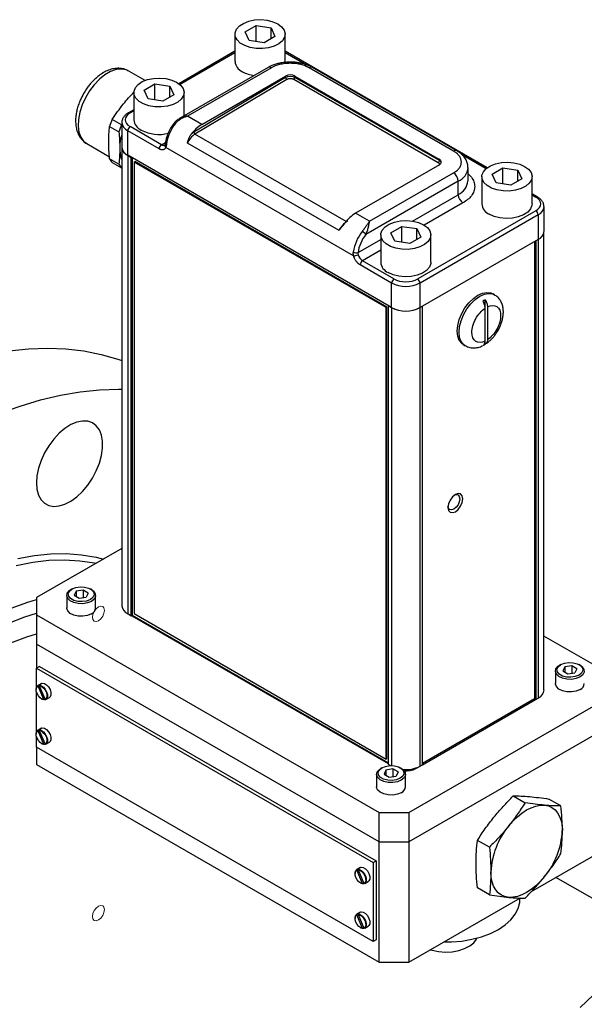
# Model space of a CAD drawing. Header units: inches. Extents: x 2.41 to 11.47, y 2.24 to 8.73.
# Tile 8 of 9: x 10.08 to 10.74, y 5.36 to 6.51. Entities that reach past the tile are written whole.
import ezdxf

# ---------------------------------------------------------------- set-up
doc = ezdxf.new("R2010")
doc.units = ezdxf.units.IN
doc.header["$MEASUREMENT"] = 0
doc.linetypes.add('HIDDEN', pattern=[0.075, 0.05, -0.025])

msp = doc.modelspace()

# ---------------------------------------------------------------- linework, layer by layer
at = {"color": 7, "linetype": 'Continuous', "lineweight": 25}
for p, q in [((10.3463, 6.5006), (10.359, 6.508)), ((10.351, 6.4906), (10.3463, 6.5006)), ((10.359, 6.508), (10.3765, 6.5053)), ((10.359, 6.4893), (10.359, 6.508)), ((10.3765, 6.5053), (10.3811, 6.4953)), ((10.3765, 6.4926), (10.3765, 6.5053)), ((10.3344, 6.498), (10.3344, 6.4661)), ((10.3684, 6.4879), (10.351, 6.4906)), ((10.3811, 6.4953), (10.3684, 6.4879)), ((10.393, 6.4661), (10.393, 6.498)), ((10.3344, 6.4779), (10.2689, 6.4401)), ((10.6288, 6.3418), (10.393, 6.4779)), ((10.2698, 6.4393), (10.3344, 6.4766)), ((10.393, 6.4766), (10.4179, 6.4622)), ((10.2294, 6.4439), (10.2103, 6.4549)), ((10.373, 6.459), (10.2696, 6.3993)), ((10.3769, 6.4586), (10.279, 6.4021)), ((10.5896, 6.3613), (10.4211, 6.4586)), ((10.5935, 6.3617), (10.425, 6.459)), ((10.3935, 6.4474), (10.2864, 6.3834)), ((10.3948, 6.4451), (10.2877, 6.3811)), ((10.2956, 6.3925), (10.3935, 6.449)), ((10.3935, 6.4474), (10.3935, 6.449)), ((10.4032, 6.4452), (10.5718, 6.3479)), ((10.4045, 6.449), (10.5731, 6.3517)), ((10.4045, 6.4475), (10.4045, 6.449)), ((10.5731, 6.3502), (10.4045, 6.4475)), ((10.2282, 6.4325), (10.241, 6.4398)), ((10.2329, 6.4224), (10.2282, 6.4325)), ((10.241, 6.4398), (10.2584, 6.4371)), ((10.241, 6.4212), (10.241, 6.4398)), ((10.2584, 6.4371), (10.2631, 6.4271)), ((10.2584, 6.4244), (10.2584, 6.4371)), ((10.2163, 6.4298), (10.2163, 6.3979)), ((10.2503, 6.4197), (10.2329, 6.4224)), ((10.2631, 6.4271), (10.2503, 6.4197)), ((10.2749, 6.4024), (10.2749, 6.4298)), ((10.2163, 6.4097), (10.21, 6.4061)), ((10.2119, 6.4059), (10.2163, 6.4084)), ((10.202, 6.392), (10.191, 6.3983)), ((10.2956, 6.3925), (10.279, 6.4021)), ((10.1879, 6.3902), (10.1988, 6.3839)), ((10.2023, 6.3947), (10.2023, 6.3659)), ((10.2092, 6.3564), (10.2092, 6.3851)), ((10.2458, 6.364), (10.2092, 6.3851)), ((10.2486, 6.3687), (10.2119, 6.3899)), ((10.4642, 6.2792), (10.2877, 6.3811)), ((10.1614, 6.3701), (10.1878, 6.3548)), ((10.2023, 6.3653), (10.2023, 5.8301)), ((10.2486, 6.3687), (10.2533, 6.3715)), ((10.4729, 6.2391), (10.2536, 6.3657)), ((10.4559, 6.2686), (10.2789, 6.3707)), ((10.1988, 6.3461), (10.1879, 6.3524)), ((10.5174, 6.1784), (10.2092, 6.3564)), ((10.2092, 6.3563), (10.2133, 6.354)), ((10.2092, 6.3563), (10.2092, 5.8205)), ((10.2133, 5.8181), (10.2133, 6.354)), ((10.2146, 5.8189), (10.2146, 6.3532)), ((10.5731, 6.3502), (10.5731, 6.3517)), ((10.5988, 6.3578), (10.6278, 6.341)), ((10.191, 6.3479), (10.202, 6.3416)), ((10.2165, 6.3485), (10.2174, 6.3491)), ((10.5109, 6.1786), (10.2165, 6.3485)), ((10.2165, 6.3485), (10.2165, 5.8209)), ((10.5118, 6.1791), (10.2174, 6.3491)), ((10.5731, 6.3454), (10.4752, 6.2889)), ((10.6066, 6.3264), (10.6066, 6.3422)), ((10.6346, 6.3342), (10.6474, 6.3416)), ((10.6474, 6.3416), (10.6648, 6.3389)), ((10.6474, 6.3229), (10.6474, 6.3416)), ((10.6648, 6.3389), (10.6695, 6.3288)), ((10.6648, 6.3261), (10.6648, 6.3389)), ((10.4917, 6.2793), (10.5896, 6.3358)), ((10.6227, 6.3315), (10.6227, 6.2996)), ((10.6393, 6.3241), (10.6346, 6.3342)), ((10.6695, 6.3288), (10.6567, 6.3214)), ((10.6813, 6.2996), (10.6813, 6.3315)), ((10.5952, 6.3262), (10.4873, 6.264)), ((10.5952, 6.3104), (10.5952, 6.3262)), ((10.6567, 6.3214), (10.6393, 6.3241)), ((10.5418, 6.2796), (10.5952, 6.3104)), ((10.6877, 6.3078), (10.6813, 6.3114)), ((10.6813, 6.3101), (10.6857, 6.3076)), ((10.6007, 6.3008), (10.5555, 6.2748)), ((10.6954, 6.2677), (10.6954, 6.2964)), ((10.4917, 6.2793), (10.4752, 6.2889)), ((10.6857, 6.2916), (10.5478, 6.212)), ((10.6885, 6.2869), (10.5505, 6.2072)), ((10.6885, 6.2869), (10.6885, 6.2581)), ((10.4606, 6.2745), (10.4615, 6.2755)), ((10.5165, 6.266), (10.5293, 6.2734)), ((10.5293, 6.2734), (10.5467, 6.2707)), ((10.5293, 6.2547), (10.5293, 6.2734)), ((10.5467, 6.2707), (10.5514, 6.2606)), ((10.5467, 6.2579), (10.5467, 6.2707)), ((10.4781, 6.2429), (10.5047, 6.2582)), ((10.5047, 6.2633), (10.5047, 6.2314)), ((10.5212, 6.256), (10.5165, 6.266)), ((10.5514, 6.2606), (10.5386, 6.2533)), ((10.5632, 6.2314), (10.5632, 6.2633)), ((10.6953, 5.7318), (10.6953, 6.267)), ((10.5386, 6.2533), (10.5212, 6.256)), ((10.6885, 6.2581), (10.5505, 6.1784)), ((10.6843, 6.2556), (10.6843, 5.7213)), ((10.6884, 6.2581), (10.6856, 6.2564)), ((10.6856, 6.2564), (10.6856, 5.7206)), ((10.6884, 6.2581), (10.6884, 5.7222)), ((10.5047, 6.2454), (10.4835, 6.2332)), ((10.5174, 6.2072), (10.4807, 6.2284)), ((10.5201, 6.212), (10.4835, 6.2332)), ((10.5174, 6.1784), (10.5174, 6.2072)), ((10.5505, 6.1784), (10.5505, 6.2072)), ((10.6376, 6.1934), (10.6354, 6.1947)), ((10.5109, 6.1786), (10.5118, 6.1791)), ((10.5109, 5.6509), (10.5109, 6.1786)), ((10.5118, 5.6514), (10.5118, 6.1791)), ((10.5132, 6.1808), (10.5173, 6.1785)), ((10.5132, 6.1808), (10.5132, 5.645)), ((10.5173, 6.1785), (10.5173, 5.6434)), ((10.5534, 6.1801), (10.5506, 6.1785)), ((10.5506, 5.6426), (10.5506, 6.1785)), ((10.5534, 5.6443), (10.5534, 6.1801)), ((10.6266, 6.1779), (10.6266, 6.1876)), ((10.6266, 6.1392), (10.6266, 6.1779)), ((10.6292, 6.1794), (10.6292, 6.1408)), ((10.601, 6.1352), (10.6032, 6.1339)), ((10.6266, 6.1357), (10.6266, 6.1392)), ((10.2023, 5.8972), (10.1026, 5.8396)), ((10.1441, 5.8497), (10.1429, 5.849)), ((10.1488, 5.847), (10.1466, 5.8423)), ((10.157, 5.8483), (10.1488, 5.847)), ((10.1488, 5.847), (10.1488, 5.841)), ((10.163, 5.8448), (10.157, 5.8483)), ((10.157, 5.8483), (10.157, 5.8395)), ((10.163, 5.8448), (10.1608, 5.8401)), ((10.1667, 5.849), (10.1655, 5.8497)), ((10.1026, 5.8396), (10.1026, 5.8195)), ((10.1379, 5.8421), (10.1379, 5.8275)), ((10.1466, 5.8423), (10.1526, 5.8388)), ((10.1526, 5.8388), (10.1608, 5.8401)), ((10.1717, 5.8275), (10.1717, 5.8421)), ((10.1026, 5.8195), (10.5028, 5.5885)), ((10.1026, 5.8195), (10.1026, 5.7853)), ((10.2133, 5.8181), (10.2092, 5.8205)), ((10.2146, 5.8189), (10.2133, 5.8181)), ((10.214, 5.8185), (10.5132, 5.6458)), ((10.5132, 5.6465), (10.2146, 5.8189)), ((10.2165, 5.8209), (10.5109, 5.6509)), ((10.7777, 5.7472), (10.6953, 5.7947)), ((10.5028, 5.5543), (10.1026, 5.7853)), ((10.1026, 5.7853), (10.1026, 5.7572)), ((10.1061, 5.7592), (10.1026, 5.7572)), ((10.1026, 5.7348), (10.1026, 5.7572)), ((10.1026, 5.7572), (10.4958, 5.5302)), ((10.1061, 5.7592), (10.4993, 5.5322)), ((10.7086, 5.7537), (10.7086, 5.7391)), ((10.7148, 5.7613), (10.7136, 5.7606)), ((10.7195, 5.7586), (10.7173, 5.7539)), ((10.7173, 5.7539), (10.7233, 5.7504)), ((10.7277, 5.7599), (10.7195, 5.7586)), ((10.7195, 5.7586), (10.7195, 5.7526)), ((10.7337, 5.7564), (10.7277, 5.7599)), ((10.7277, 5.7599), (10.7277, 5.7511)), ((10.7337, 5.7564), (10.7315, 5.7517)), ((10.7374, 5.7606), (10.7362, 5.7613)), ((10.7233, 5.7504), (10.7315, 5.7517)), ((10.1022, 5.7325), (10.1022, 5.7321)), ((10.1026, 5.6825), (10.1026, 5.7295)), ((10.1084, 5.7392), (10.1042, 5.7368)), ((10.1112, 5.7204), (10.1044, 5.7363)), ((10.1045, 5.737), (10.1066, 5.7382)), ((10.1058, 5.7366), (10.1126, 5.7206)), ((10.1081, 5.7384), (10.106, 5.7372)), ((10.1066, 5.7382), (10.1068, 5.7377)), ((10.1085, 5.7212), (10.1088, 5.721)), ((10.1126, 5.7207), (10.1117, 5.7201)), ((10.1135, 5.7206), (10.1177, 5.723)), ((10.5376, 5.5885), (10.7777, 5.7271)), ((10.6843, 5.7213), (10.5534, 5.6458)), ((10.5534, 5.6444), (10.6855, 5.7206)), ((10.6856, 5.7206), (10.6843, 5.7213)), ((10.6856, 5.7206), (10.6884, 5.7222)), ((10.1084, 5.687), (10.1042, 5.6845)), ((10.1112, 5.6681), (10.1044, 5.6841)), ((10.1045, 5.6847), (10.1066, 5.6859)), ((10.1058, 5.6844), (10.1126, 5.6684)), ((10.1081, 5.6862), (10.106, 5.685)), ((10.1066, 5.6859), (10.1068, 5.6855)), ((10.7777, 5.6929), (10.5376, 5.5543)), ((10.1022, 5.6803), (10.1022, 5.6799)), ((10.1026, 5.6648), (10.1026, 5.6772)), ((10.4958, 5.4378), (10.1026, 5.6648)), ((10.1026, 5.6648), (10.1026, 5.6447)), ((10.1085, 5.669), (10.1088, 5.6688)), ((10.1126, 5.6684), (10.1117, 5.6679)), ((10.1135, 5.6683), (10.1177, 5.6708)), ((10.5118, 5.6514), (10.5109, 5.6509)), ((10.1026, 5.6447), (10.5028, 5.4137)), ((10.506, 5.6408), (10.5048, 5.6401)), ((10.5107, 5.6381), (10.5085, 5.6334)), ((10.5189, 5.6394), (10.5107, 5.6381)), ((10.5107, 5.6381), (10.5107, 5.6321)), ((10.5132, 5.645), (10.516, 5.6434)), ((10.5249, 5.6359), (10.5189, 5.6394)), ((10.5189, 5.6394), (10.5189, 5.6306)), ((10.5286, 5.6401), (10.5274, 5.6408)), ((10.5456, 5.6399), (10.5488, 5.6417)), ((10.5456, 5.6399), (10.5456, 5.6404)), ((10.5506, 5.6426), (10.5534, 5.6443)), ((10.4998, 5.6332), (10.4998, 5.6186)), ((10.5085, 5.6334), (10.5145, 5.6299)), ((10.5145, 5.6299), (10.5227, 5.6312)), ((10.5249, 5.6359), (10.5227, 5.6312)), ((10.5336, 5.6186), (10.5336, 5.6332)), ((10.6594, 5.608), (10.6733, 5.5999)), ((10.7151, 5.5962), (10.7011, 5.6043)), ((10.5028, 5.5885), (10.5376, 5.5885)), ((10.5028, 5.5543), (10.5028, 5.5885)), ((10.5376, 5.5885), (10.5376, 5.5543)), ((10.5028, 5.4137), (10.5028, 5.5543)), ((10.5028, 5.5543), (10.5376, 5.5543)), ((10.5376, 5.5543), (10.5376, 5.4137)), ((10.6315, 5.548), (10.6176, 5.556)), ((10.6798, 5.4958), (10.7777, 5.5523)), ((10.4807, 5.5242), (10.4765, 5.5218)), ((10.4769, 5.522), (10.479, 5.5232)), ((10.4804, 5.5235), (10.4783, 5.5223)), ((10.479, 5.5232), (10.4792, 5.5227)), ((10.4958, 5.5302), (10.4993, 5.5322)), ((10.4958, 5.5302), (10.4958, 5.4378)), ((10.4993, 5.5322), (10.4993, 5.4398)), ((10.4746, 5.5175), (10.4746, 5.5172)), ((10.4835, 5.5054), (10.4767, 5.5214)), ((10.4782, 5.5216), (10.485, 5.5057)), ((10.8321, 5.4419), (10.7093, 5.5128)), ((10.4809, 5.5063), (10.4812, 5.5061)), ((10.485, 5.5057), (10.484, 5.5052)), ((10.4859, 5.5056), (10.4901, 5.508)), ((10.6315, 5.4923), (10.6176, 5.5004)), ((10.5376, 5.4137), (10.6678, 5.4888)), ((10.6672, 5.487), (10.6672, 5.4885)), ((10.4746, 5.4653), (10.4746, 5.4649)), ((10.4807, 5.472), (10.4765, 5.4696)), ((10.4835, 5.4532), (10.4767, 5.4691)), ((10.4769, 5.4698), (10.479, 5.471)), ((10.4782, 5.4694), (10.485, 5.4534)), ((10.4804, 5.4712), (10.4783, 5.47)), ((10.479, 5.471), (10.4792, 5.4705)), ((10.4809, 5.454), (10.4812, 5.4539)), ((10.485, 5.4535), (10.484, 5.4529)), ((10.4859, 5.4534), (10.4901, 5.4558)), ((10.4993, 5.4398), (10.4958, 5.4378)), ((10.5028, 5.4137), (10.5376, 5.4137))]:
    msp.add_line(p, q, dxfattribs=at)
at = {"color": 7, "linetype": 'Continuous', "lineweight": 25, "flags": 128}
for points in [[(10.3844, 6.5099), (10.3889, 6.5066), (10.3918, 6.5027), (10.393, 6.4985), (10.3923, 6.4943), (10.3898, 6.4903), (10.3857, 6.4868), (10.3802, 6.484), (10.3736, 6.482), (10.3665, 6.4811), (10.3591, 6.4812), (10.3521, 6.4824), (10.3458, 6.4846), (10.3406, 6.4876), (10.3368, 6.4912), (10.3348, 6.4953), (10.3345, 6.4995), (10.3361, 6.5037), (10.3395, 6.5075), (10.3443, 6.5106), (10.3504, 6.513), (10.3573, 6.5145), (10.3646, 6.5149), (10.3719, 6.5142), (10.3786, 6.5125), (10.3844, 6.5099)], [(10.2103, 6.4549), (10.2073, 6.4563), (10.2017, 6.4572), (10.1956, 6.4565), (10.1892, 6.4542), (10.1826, 6.4504), (10.1761, 6.4452), (10.17, 6.4389), (10.1644, 6.4316), (10.1597, 6.4236), (10.1559, 6.4152), (10.1531, 6.4067), (10.1516, 6.3984), (10.1513, 6.3906), (10.1522, 6.3836), (10.1544, 6.3777), (10.1576, 6.373), (10.1614, 6.3701)], [(10.2663, 6.4417), (10.2708, 6.4384), (10.2738, 6.4345), (10.2749, 6.4303), (10.2742, 6.4261), (10.2717, 6.4221), (10.2676, 6.4186), (10.2621, 6.4158), (10.2555, 6.4139), (10.2484, 6.4129), (10.241, 6.4131), (10.234, 6.4143), (10.2277, 6.4164), (10.2225, 6.4194), (10.2187, 6.4231), (10.2167, 6.4271), (10.2165, 6.4314), (10.2181, 6.4355), (10.2214, 6.4393), (10.2262, 6.4425), (10.2323, 6.4449), (10.2392, 6.4463), (10.2465, 6.4467), (10.2538, 6.446), (10.2605, 6.4443), (10.2663, 6.4417)], [(10.6727, 6.3435), (10.6773, 6.3401), (10.6802, 6.3362), (10.6813, 6.332), (10.6806, 6.3278), (10.6781, 6.3238), (10.674, 6.3203), (10.6685, 6.3175), (10.662, 6.3156), (10.6548, 6.3147), (10.6475, 6.3148), (10.6404, 6.316), (10.6341, 6.3181), (10.6289, 6.3211), (10.6251, 6.3248), (10.6231, 6.3289), (10.6229, 6.3331), (10.6245, 6.3372), (10.6278, 6.341), (10.6327, 6.3442), (10.6387, 6.3466), (10.6456, 6.348), (10.653, 6.3484), (10.6602, 6.3477), (10.6669, 6.3461), (10.6727, 6.3435)], [(10.6813, 6.2996), (10.6812, 6.298), (10.6796, 6.2939), (10.6763, 6.2901), (10.6714, 6.2869), (10.6653, 6.2845), (10.6584, 6.2831), (10.6511, 6.2827), (10.6439, 6.2834), (10.6371, 6.2851), (10.6313, 6.2877)], [(10.5547, 6.2753), (10.5592, 6.2719), (10.5621, 6.2681), (10.5632, 6.2639), (10.5625, 6.2596), (10.5601, 6.2557), (10.5559, 6.2522), (10.5504, 6.2494), (10.5439, 6.2474), (10.5367, 6.2465), (10.5294, 6.2466), (10.5223, 6.2478), (10.516, 6.25), (10.5108, 6.253), (10.5071, 6.2566), (10.505, 6.2607), (10.5048, 6.2649), (10.5064, 6.2691), (10.5097, 6.2728), (10.5146, 6.276), (10.5206, 6.2784), (10.5276, 6.2798), (10.5349, 6.2802), (10.5421, 6.2796), (10.5489, 6.2779), (10.5547, 6.2753)], [(10.5632, 6.2314), (10.5631, 6.2299), (10.5615, 6.2257), (10.5582, 6.2219), (10.5533, 6.2188), (10.5472, 6.2164), (10.5403, 6.2149), (10.533, 6.2145), (10.5258, 6.2152), (10.519, 6.2169), (10.5132, 6.2195)], [(10.601, 6.1352), (10.5992, 6.1365), (10.5963, 6.1401), (10.5945, 6.145), (10.5939, 6.1509), (10.5945, 6.1575), (10.5963, 6.1645), (10.5992, 6.1715), (10.603, 6.1781), (10.6076, 6.1841), (10.6128, 6.1892), (10.6182, 6.193), (10.6236, 6.1954), (10.6287, 6.1963), (10.6333, 6.1956), (10.6354, 6.1947)], [(10.6032, 6.1339), (10.6014, 6.1352), (10.5985, 6.1388), (10.5967, 6.1437), (10.5961, 6.1496), (10.5967, 6.1562), (10.5985, 6.1632), (10.6014, 6.1702), (10.6052, 6.1769), (10.6098, 6.1829), (10.615, 6.1879), (10.6204, 6.1917), (10.6258, 6.1942), (10.6309, 6.195), (10.6355, 6.1944), (10.6376, 6.1934)], [(10.0706, 6.1279), (10.0932, 6.1303), (10.1154, 6.131), (10.1369, 6.1302), (10.1579, 6.1278), (10.1782, 6.1238), (10.1977, 6.1182), (10.2023, 6.1166)], [(10.0595, 6.055), (10.0835, 6.0635), (10.1073, 6.0706), (10.1307, 6.0761), (10.1537, 6.08), (10.1763, 6.0823), (10.1984, 6.083), (10.2023, 6.083)], [(10.1025, 5.9738), (10.1031, 5.9662), (10.1049, 5.9595), (10.1079, 5.954), (10.112, 5.9499), (10.117, 5.9473), (10.1228, 5.9462), (10.1292, 5.9467), (10.1359, 5.9489), (10.1429, 5.9525), (10.1497, 5.9575), (10.1563, 5.9638), (10.1624, 5.9711), (10.1679, 5.9793), (10.1724, 5.9879), (10.176, 5.9968), (10.1784, 6.0057), (10.1796, 6.0143), (10.1796, 6.0223), (10.1784, 6.0295), (10.176, 6.0356), (10.1724, 6.0404), (10.1679, 6.0438), (10.1624, 6.0457), (10.1563, 6.0459), (10.1497, 6.0446), (10.1429, 6.0417), (10.1359, 6.0374), (10.1292, 6.0317), (10.1228, 6.0248), (10.117, 6.0171), (10.112, 6.0087), (10.1079, 5.9998), (10.1049, 5.9909), (10.1031, 5.9821), (10.1025, 5.9738)], [(10.5918, 5.9601), (10.5884, 5.9574), (10.5856, 5.9536), (10.5837, 5.9493), (10.5831, 5.945), (10.5837, 5.9416), (10.5856, 5.9394), (10.5884, 5.9389), (10.5918, 5.94), (10.5951, 5.9427), (10.5979, 5.9465), (10.5998, 5.9509), (10.6005, 5.9551), (10.5998, 5.9585), (10.5979, 5.9607), (10.5951, 5.9613), (10.5918, 5.9601)], [(10.5908, 5.9595), (10.5927, 5.96), (10.5949, 5.9596), (10.5964, 5.9579), (10.597, 5.9551), (10.5964, 5.9517), (10.5949, 5.9482), (10.5927, 5.9452), (10.59, 5.943), (10.5873, 5.9421), (10.5851, 5.9425), (10.5836, 5.9443), (10.5831, 5.9461)], [(10.0809, 5.8855), (10.1001, 5.8889), (10.119, 5.8908), (10.1373, 5.8911), (10.1551, 5.8898), (10.1722, 5.8869), (10.1808, 5.8847)], [(10.0789, 5.8773), (10.0982, 5.881), (10.1171, 5.8832), (10.1355, 5.8837), (10.1533, 5.8827), (10.1705, 5.8801), (10.1721, 5.8797)], [(10.1667, 5.8352), (10.1622, 5.8334), (10.1569, 5.8325), (10.1513, 5.8326), (10.1462, 5.8338), (10.1419, 5.8358), (10.1391, 5.8386), (10.1379, 5.8417), (10.1386, 5.8449), (10.1411, 5.8478), (10.1429, 5.849)], [(10.1655, 5.8374), (10.1612, 5.8356), (10.1561, 5.8349), (10.1509, 5.8351), (10.1461, 5.8364), (10.1424, 5.8385), (10.1402, 5.8413), (10.1397, 5.8443), (10.1411, 5.8472), (10.1441, 5.8497), (10.1484, 5.8515), (10.1535, 5.8523), (10.1587, 5.852), (10.1635, 5.8507), (10.1672, 5.8486), (10.1694, 5.8458), (10.1699, 5.8428), (10.1685, 5.8399), (10.1655, 5.8374)], [(10.1667, 5.849), (10.1693, 5.8471), (10.1713, 5.8441), (10.1715, 5.8409), (10.17, 5.8379), (10.1667, 5.8352)], [(10.0729, 5.8273), (10.0924, 5.8344), (10.1026, 5.8375)], [(10.0693, 5.8094), (10.0888, 5.8171), (10.1026, 5.8216)], [(10.1667, 5.8206), (10.1622, 5.8188), (10.1569, 5.8179), (10.1513, 5.818), (10.1462, 5.8192), (10.1419, 5.8212), (10.1391, 5.824), (10.1379, 5.8271), (10.1379, 5.8275)], [(10.0726, 5.7868), (10.0913, 5.7937), (10.1026, 5.7972)], [(10.7362, 5.749), (10.7319, 5.7473), (10.7268, 5.7465), (10.7216, 5.7467), (10.7168, 5.748), (10.7131, 5.7502), (10.7109, 5.7529), (10.7104, 5.7559), (10.7118, 5.7589), (10.7148, 5.7613), (10.7191, 5.7631), (10.7242, 5.7639), (10.7294, 5.7636), (10.7342, 5.7623), (10.7379, 5.7602), (10.7401, 5.7574), (10.7406, 5.7544), (10.7392, 5.7515), (10.7362, 5.749)], [(10.7374, 5.7469), (10.7329, 5.745), (10.7276, 5.7441), (10.722, 5.7442), (10.7169, 5.7454), (10.7126, 5.7474), (10.7098, 5.7502), (10.7086, 5.7533), (10.7093, 5.7565), (10.7118, 5.7594), (10.7136, 5.7606)], [(10.7374, 5.7606), (10.74, 5.7587), (10.742, 5.7557), (10.7422, 5.7525), (10.7407, 5.7495), (10.7374, 5.7469)], [(10.1112, 5.7204), (10.109, 5.721), (10.1068, 5.7225), (10.1048, 5.7248), (10.1033, 5.7276), (10.1024, 5.7304), (10.1023, 5.7331), (10.103, 5.7351), (10.1044, 5.7363)], [(10.1058, 5.7366), (10.108, 5.736), (10.1102, 5.7345), (10.1122, 5.7322), (10.1138, 5.7294), (10.1146, 5.7265), (10.1147, 5.7239), (10.114, 5.7218), (10.1126, 5.7206)], [(10.106, 5.7372), (10.1083, 5.7366), (10.1106, 5.735), (10.1128, 5.7326), (10.1144, 5.7297), (10.1153, 5.7266), (10.1154, 5.7238), (10.1146, 5.7217), (10.1132, 5.7204)], [(10.1084, 5.7392), (10.1094, 5.7396), (10.1118, 5.7393), (10.1144, 5.7378), (10.1168, 5.7352), (10.1186, 5.7321), (10.1195, 5.7288), (10.1195, 5.7258), (10.1185, 5.7236), (10.1177, 5.723)], [(10.7374, 5.7323), (10.7329, 5.7304), (10.7276, 5.7295), (10.722, 5.7296), (10.7169, 5.7308), (10.7126, 5.7328), (10.7098, 5.7356), (10.7086, 5.7387), (10.7086, 5.7391)], [(10.1117, 5.7201), (10.1094, 5.7207), (10.1088, 5.721)], [(10.1112, 5.6681), (10.109, 5.6687), (10.1068, 5.6703), (10.1048, 5.6725), (10.1033, 5.6753), (10.1024, 5.6782), (10.1023, 5.6808), (10.103, 5.6829), (10.1044, 5.6841)], [(10.1058, 5.6844), (10.108, 5.6838), (10.1102, 5.6822), (10.1122, 5.6799), (10.1138, 5.6772), (10.1146, 5.6743), (10.1147, 5.6717), (10.114, 5.6696), (10.1126, 5.6684)], [(10.106, 5.685), (10.1083, 5.6844), (10.1106, 5.6828), (10.1128, 5.6803), (10.1144, 5.6774), (10.1153, 5.6744), (10.1154, 5.6716), (10.1146, 5.6694), (10.1132, 5.6682)], [(10.1084, 5.687), (10.1094, 5.6873), (10.1118, 5.6871), (10.1144, 5.6855), (10.1168, 5.683), (10.1186, 5.6798), (10.1195, 5.6765), (10.1195, 5.6736), (10.1185, 5.6714), (10.1177, 5.6708)], [(10.1117, 5.6679), (10.1094, 5.6685), (10.1088, 5.6688)], [(10.5286, 5.6263), (10.5241, 5.6245), (10.5188, 5.6235), (10.5132, 5.6237), (10.5081, 5.6248), (10.5038, 5.6269), (10.501, 5.6297), (10.4998, 5.6328), (10.5005, 5.636), (10.503, 5.6389), (10.5048, 5.6401)], [(10.5274, 5.6285), (10.5231, 5.6267), (10.518, 5.6259), (10.5128, 5.6262), (10.508, 5.6275), (10.5043, 5.6296), (10.5021, 5.6324), (10.5016, 5.6354), (10.503, 5.6383), (10.506, 5.6408), (10.5103, 5.6425), (10.5154, 5.6433), (10.5206, 5.6431), (10.5254, 5.6418), (10.5291, 5.6396), (10.5313, 5.6369), (10.5318, 5.6339), (10.5304, 5.6309), (10.5274, 5.6285)], [(10.5286, 5.6401), (10.5312, 5.6382), (10.5332, 5.6352), (10.5335, 5.632), (10.5319, 5.6289), (10.5286, 5.6263)], [(10.5286, 5.6117), (10.5241, 5.6099), (10.5188, 5.6089), (10.5132, 5.6091), (10.5081, 5.6102), (10.5038, 5.6123), (10.501, 5.6151), (10.4998, 5.6182), (10.4998, 5.6186)], [(10.6542, 5.573), (10.6591, 5.5786), (10.6642, 5.5836), (10.6696, 5.5879), (10.675, 5.5915), (10.6805, 5.5942), (10.6858, 5.5961), (10.691, 5.597), (10.6959, 5.5971)], [(10.6959, 5.5971), (10.7005, 5.5962), (10.7046, 5.5944), (10.7082, 5.5917), (10.7112, 5.5882), (10.7136, 5.584), (10.7154, 5.579), (10.7164, 5.5735), (10.7168, 5.5674)], [(11.2432, 5.5203), (11.2367, 5.5239), (11.2187, 5.5326), (11.1999, 5.5397), (11.1803, 5.5452), (11.16, 5.5492), (11.139, 5.5517), (11.1175, 5.5525), (11.0954, 5.5518), (11.0728, 5.5494), (11.0497, 5.5455), (11.0263, 5.54), (11.0026, 5.533), (10.9786, 5.5244), (10.9543, 5.5143), (10.93, 5.5028), (10.9056, 5.4897), (10.8812, 5.4753), (10.8568, 5.4594), (10.8325, 5.4422), (10.8084, 5.4237), (10.7845, 5.404), (10.7609, 5.383), (10.7377, 5.3609)], [(10.4783, 5.5223), (10.4806, 5.5217), (10.483, 5.52), (10.4851, 5.5176), (10.4867, 5.5147), (10.4876, 5.5117), (10.4877, 5.5089), (10.487, 5.5067), (10.4855, 5.5054)], [(10.4807, 5.5242), (10.4818, 5.5246), (10.4842, 5.5244), (10.4867, 5.5228), (10.4891, 5.5203), (10.4909, 5.5171), (10.4919, 5.5138), (10.4919, 5.5108), (10.4908, 5.5087), (10.4901, 5.508)], [(10.4835, 5.5054), (10.4814, 5.506), (10.4791, 5.5075), (10.4771, 5.5098), (10.4756, 5.5126), (10.4747, 5.5155), (10.4746, 5.5181), (10.4753, 5.5202), (10.4767, 5.5214)], [(10.4782, 5.5216), (10.4803, 5.5211), (10.4826, 5.5195), (10.4846, 5.5172), (10.4861, 5.5145), (10.487, 5.5116), (10.4871, 5.5089), (10.4864, 5.5069), (10.485, 5.5057)], [(10.6542, 5.4894), (10.6496, 5.4903), (10.6455, 5.4921), (10.6419, 5.4948), (10.6389, 5.4983), (10.6365, 5.5025), (10.6347, 5.5075), (10.6336, 5.5131), (10.6333, 5.5192)], [(10.6959, 5.5136), (10.691, 5.5079), (10.6858, 5.5029), (10.6805, 5.4986), (10.675, 5.495), (10.6696, 5.4923), (10.6642, 5.4904), (10.6591, 5.4895), (10.6542, 5.4894)], [(10.484, 5.5052), (10.4818, 5.5058), (10.4812, 5.5061)], [(10.5785, 5.4373), (10.5872, 5.4374), (10.5994, 5.4384), (10.6112, 5.4404), (10.6224, 5.4434), (10.6327, 5.4472), (10.642, 5.4518), (10.65, 5.4572), (10.6567, 5.4632), (10.6618, 5.4696), (10.6652, 5.4764), (10.667, 5.4834), (10.6672, 5.487)], [(10.4835, 5.4532), (10.4814, 5.4538), (10.4791, 5.4553), (10.4771, 5.4576), (10.4756, 5.4604), (10.4747, 5.4632), (10.4746, 5.4659), (10.4753, 5.4679), (10.4767, 5.4691)], [(10.4782, 5.4694), (10.4803, 5.4688), (10.4826, 5.4673), (10.4846, 5.465), (10.4861, 5.4622), (10.487, 5.4593), (10.4871, 5.4567), (10.4864, 5.4547), (10.485, 5.4534)], [(10.4783, 5.47), (10.4806, 5.4694), (10.483, 5.4678), (10.4851, 5.4654), (10.4867, 5.4625), (10.4876, 5.4594), (10.4877, 5.4566), (10.487, 5.4545), (10.4855, 5.4532)], [(10.4807, 5.472), (10.4818, 5.4724), (10.4842, 5.4721), (10.4867, 5.4706), (10.4891, 5.4681), (10.4909, 5.4649), (10.4919, 5.4616), (10.4919, 5.4586), (10.4908, 5.4564), (10.4901, 5.4558)], [(10.484, 5.4529), (10.4818, 5.4535), (10.4812, 5.4539)], [(10.5629, 5.4283), (10.5647, 5.4277), (10.5722, 5.4261), (10.5801, 5.4255), (10.588, 5.4259), (10.5957, 5.4272), (10.6026, 5.4295), (10.6086, 5.4326), (10.6132, 5.4363), (10.6164, 5.4406), (10.617, 5.4418)]]:
    msp.add_lwpolyline(points, dxfattribs=at)
at = {"color": 7, "linetype": 'HIDDEN', "lineweight": 18, "flags": 128}
for points in [[(10.168, 5.8166), (10.1685, 5.8139), (10.17, 5.8121), (10.1723, 5.8117), (10.175, 5.8126), (10.1776, 5.8148), (10.1799, 5.8178), (10.1814, 5.8213), (10.1819, 5.8247), (10.1814, 5.8275), (10.1799, 5.8292), (10.1776, 5.8296), (10.175, 5.8287), (10.1723, 5.8266), (10.17, 5.8235), (10.1685, 5.82), (10.168, 5.8166)], [(10.168, 5.467), (10.1685, 5.4643), (10.17, 5.4625), (10.1723, 5.4621), (10.175, 5.463), (10.1776, 5.4652), (10.1799, 5.4682), (10.1814, 5.4717), (10.1819, 5.4751), (10.1814, 5.4778), (10.1799, 5.4796), (10.1776, 5.48), (10.175, 5.4791), (10.1723, 5.4769), (10.17, 5.4739), (10.1685, 5.4704), (10.168, 5.467)]]:
    msp.add_lwpolyline(points, dxfattribs=at)
at = {"color": 7, "linetype": 'Continuous', "lineweight": 25}
for centre, radius, start, end in [((10.3485, 6.4671), 0.0141, 184.2066, 247.1136), ((10.362, 6.4891), 0.0398, 241.5364, 262.4565), ((10.3746, 6.4554), 0.00393, 54.3824, 114.3071), ((10.4234, 6.4554), 0.00393, 65.6929, 125.6176), ((10.399, 6.4384), 0.012, 62.6097, 117.3903), ((10.3964, 6.4476), 0.00293, 183.6388, 237.5208), ((10.4016, 6.4476), 0.00289, 303.2297, 357.3477), ((10.271, 6.3626), 0.0875, 155.9545, 161.6341), ((10.2108, 6.4043), 0.00197, 54.4261, 113.8071), ((10.2304, 6.3989), 0.0141, 184.2066, 247.1136), ((10.2819, 6.3563), 0.0875, 155.9545, 161.6341), ((10.214, 6.3959), 0.0118, 186.1022, 245.5897), ((10.2152, 6.3849), 0.006, 122.6055, 177.3945), ((10.2457, 6.4262), 0.0454, 242.7045, 283.9313), ((10.304, 6.3621), 0.0502, 141.347, 171.7316), ((10.2636, 6.3922), 0.00181, 44.7522, 101.6666), ((10.3174, 6.3567), 0.0419, 121.3292, 144.4669), ((10.2459, 6.3658), 0.046, 161.4283, 198.6727), ((10.3007, 6.3613), 0.0237, 123.1116, 156.5236), ((10.2893, 6.3836), 0.00293, 183.6388, 237.5208), ((10.214, 6.3671), 0.0118, 185.6948, 245.6253), ((10.2141, 6.3671), 0.0118, 185.6948, 245.6253), ((10.2518, 6.3637), 0.006, 122.6055, 177.3945), ((10.2509, 6.3719), 0.00387, 233.7944, 294.2765), ((10.2554, 6.3679), 0.00283, 161.5235, 229.8511), ((10.2549, 6.371), 0.00171, 181.2702, 250.622), ((10.5919, 6.3581), 0.00395, 66.4944, 125.5474), ((10.2072, 6.3626), 0.0219, 207.9345, 222.2669), ((10.5718, 6.3486), 0.00341, 290.7834, 69.2166), ((10.2182, 6.3563), 0.0219, 207.9345, 222.2669), ((10.5702, 6.3503), 0.00289, 303.2297, 357.3477), ((10.5879, 6.3435), 0.0187, 292.7369, 355.9648), ((10.5832, 6.3257), 0.012, 2.6055, 57.3945), ((10.587, 6.3283), 0.0196, 294.3747, 354.3052), ((10.6071, 6.311), 0.012, 182.6055, 237.3945), ((10.6869, 6.306), 0.00198, 66.8725, 125.514), ((10.6368, 6.3006), 0.0141, 184.2066, 247.1136), ((10.6839, 6.2974), 0.0115, 293.6592, 355.3934), ((10.497, 6.253), 0.0419, 121.3292, 144.4669), ((10.6825, 6.2866), 0.006, 2.6055, 57.3945), ((10.4782, 6.2587), 0.0244, 127.3576, 156.2576), ((10.5223, 6.2361), 0.0502, 141.347, 171.7316), ((10.4752, 6.2537), 0.0159, 40.1489, 59.9206), ((10.6836, 6.2688), 0.0118, 294.3747, 354.3052), ((10.6836, 6.2688), 0.0118, 294.3747, 354.3052), ((10.476, 6.2495), 0.00697, 241.5925, 288.1808), ((10.4736, 6.2486), 0.00951, 265.9189, 299.4458), ((10.4901, 6.2434), 0.0122, 194.6814, 237.1121), ((10.4867, 6.2281), 0.006, 122.6055, 177.3945), ((10.5187, 6.2325), 0.0141, 184.2066, 247.1136), ((10.5234, 6.2069), 0.006, 122.6055, 177.3945), ((10.5339, 6.2392), 0.036, 242.6097, 297.3903), ((10.5445, 6.2069), 0.006, 2.6055, 57.3945), ((10.5339, 6.2105), 0.0361, 242.6097, 297.3903), ((10.5339, 6.2104), 0.036, 242.6097, 297.3903), ((10.6402, 6.1609), 0.03, 117.0735, 122.9212), ((10.6103, 6.1609), 0.03, 297.0735, 302.9212), ((10.1636, 5.8281), 0.00812, 292.8486, 355.8313), ((10.2141, 5.8313), 0.0118, 185.6948, 245.6253), ((10.1069, 5.7329), 0.00471, 120.5372, 184.9287), ((10.108, 5.7349), 0.00354, 88.0016, 112.0897), ((10.6836, 5.733), 0.0118, 294.3747, 354.3052), ((10.7343, 5.7397), 0.00812, 292.8486, 355.8313), ((10.1069, 5.6807), 0.00471, 120.5372, 184.9287), ((10.108, 5.6826), 0.00354, 88.0016, 112.0897), ((10.5341, 5.6742), 0.0356, 264.167, 297.4827), ((10.5347, 5.6606), 0.0234, 263.2314, 297.6965), ((10.5255, 5.6192), 0.00812, 292.8486, 355.8313), ((10.7238, 5.515), 0.0906, 140.2279, 177.3607), ((10.6262, 5.5715), 0.0906, 320.2279, 357.3607), ((10.4793, 5.5179), 0.00471, 120.5372, 184.9287), ((10.4803, 5.5199), 0.00354, 88.0016, 112.0897), ((10.4793, 5.4657), 0.00471, 120.5372, 184.9287), ((10.4803, 5.4677), 0.00354, 88.0016, 112.0897)]:
    msp.add_arc(centre, radius, start, end, dxfattribs=at)
for points, knots in [([(10.399, 6.4653), (10.3964, 6.4652), (10.3927, 6.4651), (10.3875, 6.4643), (10.3831, 6.4633), (10.3784, 6.4617), (10.3749, 6.4602), (10.3733, 6.4591), (10.373, 6.459)], [0, 0, 0, 0, 0.275084, 0.387032, 0.57102, 0.759224, 0.958997, 1, 1, 1, 1]), ([(10.4249, 6.4589), (10.4245, 6.4592), (10.4226, 6.4605), (10.4187, 6.462), (10.4139, 6.4635), (10.4092, 6.4645), (10.4044, 6.4652), (10.4009, 6.4653), (10.399, 6.4653)], [0, 0, 0, 0, 0.066207, 0.277181, 0.480038, 0.630266, 0.797992, 1, 1, 1, 1]), ([(10.2104, 6.4547), (10.209, 6.4555), (10.2059, 6.4572), (10.2004, 6.4582), (10.1944, 6.458), (10.1882, 6.4566), (10.1823, 6.454), (10.1768, 6.4505), (10.1718, 6.4465), (10.1676, 6.4424), (10.1641, 6.4383), (10.1608, 6.4339), (10.1588, 6.4306), (10.1577, 6.4287)], [0, 0, 0, 0, 0.082656, 0.182119, 0.284692, 0.389898, 0.49463, 0.595188, 0.688202, 0.776429, 0.841115, 0.913188, 1, 1, 1, 1]), ([(10.4211, 6.4586), (10.4208, 6.4588), (10.4203, 6.4591), (10.4194, 6.4595), (10.4185, 6.4599), (10.4176, 6.4603), (10.4162, 6.4609), (10.4141, 6.4617), (10.4114, 6.4624), (10.4085, 6.4631), (10.4043, 6.4637), (10.399, 6.464), (10.3936, 6.4637), (10.3895, 6.4631), (10.3866, 6.4624), (10.3838, 6.4617), (10.3816, 6.4609), (10.3797, 6.4601), (10.3783, 6.4594), (10.3773, 6.4589), (10.3769, 6.4586)], [0, 0, 0, 0, 0.023336, 0.046629, 0.069911, 0.093212, 0.116565, 0.178302, 0.240092, 0.304403, 0.368768, 0.500006, 0.631244, 0.695555, 0.759919, 0.821657, 0.883446, 0.92231, 0.961113, 1, 1, 1, 1]), ([(10.3948, 6.4451), (10.3949, 6.4452), (10.3952, 6.4453), (10.3956, 6.4455), (10.3961, 6.4457), (10.3969, 6.4459), (10.3979, 6.4461), (10.399, 6.4462), (10.4001, 6.4461), (10.4012, 6.446), (10.4021, 6.4457), (10.4027, 6.4455), (10.403, 6.4453), (10.4032, 6.4452)], [0, 0, 0, 0, 0.052807, 0.110427, 0.172871, 0.240209, 0.391537, 0.500059, 0.608835, 0.759895, 0.848708, 0.928714, 1, 1, 1, 1]), ([(10.1577, 6.4287), (10.1563, 6.4262), (10.1543, 6.4226), (10.1521, 6.417), (10.1505, 6.4122), (10.1492, 6.4066), (10.1483, 6.4008), (10.1482, 6.395), (10.1487, 6.3892), (10.1502, 6.3837), (10.1525, 6.3786), (10.1559, 6.3742), (10.1591, 6.3712), (10.1614, 6.3701), (10.162, 6.3699)], [0, 0, 0, 0, 0.117135, 0.1649322, 0.243627, 0.3243777, 0.4102514, 0.4991526, 0.5904528, 0.6832452, 0.7768502, 0.871162, 0.967459, 1, 1, 1, 1]), ([(10.191, 6.3983), (10.1952, 6.4044), (10.2029, 6.4156), (10.2123, 6.4258), (10.2166, 6.4304)], [0, 0, 0, 0, 0.547515, 1, 1, 1, 1]), ([(10.21, 6.406), (10.2092, 6.4055), (10.2072, 6.4043), (10.2049, 6.402), (10.2031, 6.399), (10.2022, 6.3964), (10.2024, 6.3949), (10.2024, 6.3946)], [0, 0, 0, 0, 0.19107, 0.430305, 0.676649, 0.934195, 1, 1, 1, 1]), ([(10.2696, 6.3993), (10.2684, 6.3986), (10.266, 6.3971), (10.2641, 6.395), (10.2632, 6.394)], [0, 0, 0, 0, 0.487188, 1, 1, 1, 1]), ([(10.279, 6.4021), (10.2787, 6.402), (10.2781, 6.4018), (10.2768, 6.4014), (10.275, 6.4008), (10.2731, 6.3999), (10.2712, 6.3989), (10.2695, 6.3978), (10.268, 6.3967), (10.2667, 6.3956), (10.2657, 6.3946), (10.2651, 6.3938), (10.2648, 6.3935)], [0, 0, 0, 0, 0.046628, 0.125031, 0.250332, 0.385259, 0.500578, 0.630246, 0.749651, 0.835735, 0.91911, 1, 1, 1, 1]), ([(10.279, 6.4021), (10.2786, 6.4021), (10.278, 6.402), (10.277, 6.4019), (10.2761, 6.4017), (10.2753, 6.4015), (10.2745, 6.4013), (10.2738, 6.4011), (10.2731, 6.4009), (10.2726, 6.4007), (10.272, 6.4005), (10.2716, 6.4003), (10.2712, 6.4001), (10.2709, 6.4), (10.2706, 6.3998), (10.2704, 6.3997), (10.2702, 6.3997), (10.2701, 6.3996), (10.2701, 6.3996), (10.27, 6.3996)], [0, 0, 0, 0, 0.111989, 0.217049, 0.315321, 0.406914, 0.49191, 0.570365, 0.64231, 0.707754, 0.766689, 0.819094, 0.864935, 0.904174, 0.936769, 0.962679, 0.981874, 0.994324, 1, 1, 1, 1]), ([(10.2592, 6.388), (10.2581, 6.386), (10.2565, 6.383), (10.2549, 6.3786), (10.2538, 6.375), (10.2534, 6.3723), (10.2532, 6.3709)], [0, 0, 0, 0, 0.3713625, 0.5212418, 0.7668183, 1, 1, 1, 1]), ([(10.2632, 6.394), (10.2631, 6.3938), (10.2616, 6.392), (10.2603, 6.3899), (10.2592, 6.388)], [0, 0, 0, 0, 0.091534, 1, 1, 1, 1]), ([(10.2789, 6.3707), (10.279, 6.3711), (10.2792, 6.3718), (10.2794, 6.3727), (10.2797, 6.3737), (10.2801, 6.3748), (10.2806, 6.3762), (10.2812, 6.3776), (10.2818, 6.3789), (10.2825, 6.38), (10.283, 6.3807), (10.2832, 6.3811)], [0, 0, 0, 0, 0.1034379, 0.1866697, 0.2496958, 0.3819212, 0.499629, 0.6401361, 0.7702017, 0.8900576, 1, 1, 1, 1]), ([(10.2536, 6.3657), (10.2536, 6.3656), (10.2534, 6.3653), (10.2532, 6.3649), (10.253, 6.3645), (10.2527, 6.3642), (10.2523, 6.3638), (10.2516, 6.3633), (10.2506, 6.3629), (10.2495, 6.3628), (10.2484, 6.3629), (10.2475, 6.3632), (10.2467, 6.3635), (10.2461, 6.3638), (10.2458, 6.364)], [0, 0, 0, 0, 0.048984, 0.097724, 0.14639, 0.195159, 0.244202, 0.372023, 0.500031, 0.627852, 0.755859, 0.837333, 0.918445, 1, 1, 1, 1]), ([(10.2527, 6.3688), (10.2527, 6.3687), (10.2526, 6.3683), (10.2526, 6.3684), (10.2525, 6.3684), (10.2525, 6.3683)], [0, 0, 0, 0, 0.2555491, 0.7985077, 1, 1, 1, 1]), ([(10.2532, 6.3709), (10.2532, 6.3704), (10.253, 6.3695), (10.2528, 6.369), (10.2528, 6.3688)], [0, 0, 0, 0, 0.569609, 1, 1, 1, 1]), ([(10.2544, 6.3694), (10.2543, 6.3691), (10.2543, 6.3687), (10.2542, 6.368), (10.2541, 6.3674), (10.2539, 6.3668), (10.2538, 6.3662), (10.2537, 6.3659), (10.2536, 6.3657)], [0, 0, 0, 0, 0.1689349, 0.3363599, 0.5027216, 0.6684752, 0.8340808, 1, 1, 1, 1]), ([(10.5896, 6.3358), (10.5899, 6.336), (10.5904, 6.3363), (10.5912, 6.3368), (10.5919, 6.3373), (10.5926, 6.3378), (10.5937, 6.3386), (10.5949, 6.3398), (10.5963, 6.3414), (10.5974, 6.3431), (10.5985, 6.3455), (10.599, 6.3486), (10.5985, 6.3516), (10.5974, 6.354), (10.5963, 6.3557), (10.5949, 6.3573), (10.5935, 6.3586), (10.5922, 6.3597), (10.591, 6.3605), (10.5901, 6.361), (10.5896, 6.3613)], [0, 0, 0, 0, 0.023336, 0.046629, 0.069911, 0.093212, 0.116565, 0.178302, 0.240092, 0.304403, 0.368768, 0.500006, 0.631244, 0.695555, 0.759919, 0.821657, 0.883446, 0.92231, 0.961113, 1, 1, 1, 1]), ([(10.6065, 6.3422), (10.6064, 6.3436), (10.6063, 6.3468), (10.6044, 6.3514), (10.6012, 6.3558), (10.5975, 6.3592), (10.5946, 6.3609), (10.5935, 6.3616)], [0, 0, 0, 0, 0.181325, 0.397821, 0.620936, 0.845666, 1, 1, 1, 1]), ([(10.5718, 6.3479), (10.5722, 6.3476), (10.573, 6.347), (10.5734, 6.3462), (10.5735, 6.3456), (10.5735, 6.3453), (10.5735, 6.3453)], [0, 0, 0, 0, 0.453791, 0.700432, 0.947617, 1, 1, 1, 1]), ([(10.5753, 6.347), (10.5753, 6.3471), (10.5753, 6.3478), (10.5747, 6.349), (10.5736, 6.3498), (10.5731, 6.3502)], [0, 0, 0, 0, 0.137008, 0.602322, 1, 1, 1, 1]), ([(10.6066, 6.3348), (10.608, 6.3335), (10.6111, 6.3306), (10.6137, 6.3255), (10.6147, 6.32), (10.6138, 6.3144), (10.6109, 6.3092), (10.6065, 6.3046), (10.6026, 6.3021), (10.6007, 6.3008)], [0, 0, 0, 0, 0.127605, 0.275259, 0.426047, 0.576835, 0.72449, 0.866251, 1, 1, 1, 1]), ([(10.6952, 6.2965), (10.6952, 6.2975), (10.6951, 6.2998), (10.6933, 6.3031), (10.6908, 6.3058), (10.6886, 6.3071), (10.6876, 6.3077)], [0, 0, 0, 0, 0.222205, 0.506371, 0.785921, 1, 1, 1, 1]), ([(10.4628, 6.2774), (10.4627, 6.2772), (10.4623, 6.2767), (10.4618, 6.276), (10.4612, 6.2753), (10.4606, 6.2746), (10.46, 6.2738), (10.4593, 6.2729), (10.4584, 6.2719), (10.4576, 6.2708), (10.4567, 6.2697), (10.4562, 6.269), (10.4559, 6.2686)], [0, 0, 0, 0, 0.072212, 0.148782, 0.229807, 0.315373, 0.405551, 0.500401, 0.618084, 0.750325, 0.85242, 1, 1, 1, 1]), ([(10.4628, 6.2774), (10.463, 6.2776), (10.4635, 6.2779), (10.4641, 6.2784), (10.4647, 6.2789), (10.4653, 6.2793), (10.4658, 6.2796), (10.466, 6.2797)], [0, 0, 0, 0, 0.200525, 0.400263, 0.599737, 0.799475, 1, 1, 1, 1]), ([(10.4831, 6.2675), (10.4833, 6.2677), (10.4836, 6.2681), (10.4841, 6.2688), (10.4846, 6.2695), (10.4851, 6.2701), (10.4858, 6.2711), (10.4867, 6.2724), (10.4878, 6.2739), (10.4888, 6.2754), (10.4898, 6.2768), (10.4906, 6.278), (10.4913, 6.2788), (10.4916, 6.2791), (10.4917, 6.2793)], [0, 0, 0, 0, 0.04825, 0.097363, 0.147389, 0.198378, 0.250374, 0.369761, 0.499438, 0.614741, 0.749676, 0.874973, 0.953379, 1, 1, 1, 1]), ([(10.4873, 6.264), (10.4874, 6.2642), (10.4877, 6.2647), (10.488, 6.2654), (10.4883, 6.2661), (10.4886, 6.2668), (10.4888, 6.2676), (10.4892, 6.2688), (10.4897, 6.2704), (10.4901, 6.2719), (10.4903, 6.2727), (10.4904, 6.2732), (10.4906, 6.274), (10.4908, 6.2751), (10.4911, 6.2764), (10.4914, 6.2779), (10.4916, 6.2788), (10.4917, 6.2793)], [0, 0, 0, 0, 0.043024, 0.085359, 0.12712, 0.168405, 0.209294, 0.249847, 0.375777, 0.498984, 0.50988, 0.541323, 0.593059, 0.664795, 0.756367, 0.867909, 1, 1, 1, 1]), ([(10.4729, 6.2391), (10.4729, 6.2394), (10.4728, 6.2398), (10.4727, 6.2405), (10.4726, 6.2412), (10.4726, 6.2419), (10.4726, 6.2427), (10.4726, 6.2431), (10.4727, 6.2433)], [0, 0, 0, 0, 0.1659192, 0.3315248, 0.4972784, 0.6636401, 0.8310651, 1, 1, 1, 1]), ([(10.4807, 6.2284), (10.4805, 6.2285), (10.4802, 6.2287), (10.4797, 6.229), (10.4792, 6.2294), (10.4787, 6.2298), (10.478, 6.2304), (10.4771, 6.2314), (10.4759, 6.2328), (10.4749, 6.2343), (10.4742, 6.2358), (10.4736, 6.237), (10.4732, 6.2381), (10.473, 6.2388), (10.4729, 6.2391)], [0, 0, 0, 0, 0.048984, 0.097724, 0.14639, 0.195159, 0.244202, 0.372023, 0.500031, 0.627852, 0.755859, 0.837333, 0.918445, 1, 1, 1, 1]), ([(10.6415, 6.1515), (10.6427, 6.1538), (10.6443, 6.1569), (10.646, 6.1617), (10.6471, 6.1658), (10.6478, 6.1705), (10.6479, 6.1753), (10.6472, 6.1802), (10.6456, 6.1848), (10.643, 6.189), (10.6402, 6.1919), (10.6382, 6.1929), (10.6376, 6.1932)], [0, 0, 0, 0, 0.149579, 0.208213, 0.305007, 0.40388, 0.509207, 0.618381, 0.729633, 0.841883, 0.956174, 1, 1, 1, 1]), ([(10.6266, 6.1392), (10.6224, 6.1372), (10.6184, 6.1371), (10.6127, 6.141), (10.6111, 6.1448), (10.6111, 6.1545), (10.6127, 6.1601), (10.6184, 6.1706), (10.6224, 6.1751), (10.6266, 6.1779)], [0, 0, 0, 0, 0.25, 0.25, 0.5, 0.5, 0.75, 0.75, 1, 1, 1, 1]), ([(10.6266, 6.1779), (10.6266, 6.1785), (10.6265, 6.1792), (10.6263, 6.1805), (10.6261, 6.1812), (10.6254, 6.1833), (10.6248, 6.1848), (10.6239, 6.1861)], [0, 0, 0, 0, 0.25, 0.25, 0.5, 0.5, 1, 1, 1, 1]), ([(10.6266, 6.1876), (10.627, 6.1869), (10.6274, 6.1863), (10.628, 6.1849), (10.6283, 6.1842), (10.629, 6.1821), (10.6292, 6.1807), (10.6292, 6.1794)], [0, 0, 0, 0, 0.25, 0.25, 0.5, 0.5, 1, 1, 1, 1]), ([(10.6292, 6.1794), (10.6334, 6.1815), (10.6374, 6.1815), (10.6431, 6.1777), (10.6447, 6.1739), (10.6447, 6.1641), (10.6431, 6.1585), (10.6374, 6.1481), (10.6334, 6.1436), (10.6292, 6.1408)], [0, 0, 0, 0, 0.25, 0.25, 0.5, 0.5, 0.75, 0.75, 1, 1, 1, 1]), ([(10.6282, 6.1368), (10.6294, 6.1376), (10.6317, 6.1393), (10.6348, 6.1424), (10.6382, 6.1463), (10.6402, 6.1495), (10.6415, 6.1515)], [0, 0, 0, 0, 0.230623, 0.448971, 0.654865, 1, 1, 1, 1]), ([(10.6033, 6.134), (10.6042, 6.1335), (10.6068, 6.132), (10.6116, 6.1312), (10.6171, 6.1316), (10.6209, 6.1326), (10.6228, 6.1336), (10.623, 6.1337)], [0, 0, 0, 0, 0.155207, 0.436868, 0.699412, 0.969028, 1, 1, 1, 1]), ([(10.6239, 6.1341), (10.6243, 6.1343), (10.6247, 6.1345), (10.6254, 6.1352), (10.6257, 6.1355), (10.6263, 6.1369), (10.6266, 6.138), (10.6266, 6.1392)], [0, 0, 0, 0, 0.25, 0.25, 0.5, 0.5, 1, 1, 1, 1]), ([(10.6292, 6.1408), (10.6292, 6.1401), (10.6292, 6.1395), (10.6289, 6.1385), (10.6288, 6.138), (10.6281, 6.1366), (10.6274, 6.136), (10.6266, 6.1357)], [0, 0, 0, 0, 0.25, 0.25, 0.5, 0.5, 1, 1, 1, 1]), ([(10.6368, 5.583), (10.6403, 5.5874), (10.6439, 5.5916), (10.6515, 5.5999), (10.6554, 5.604), (10.6594, 5.608)], [0, 0, 0, 0, 0.5, 0.5, 1, 1, 1, 1]), ([(10.6594, 5.608), (10.6623, 5.608), (10.6653, 5.6079), (10.6717, 5.6077), (10.675, 5.6074), (10.6785, 5.6071)], [0, 0, 0, 0, 0.5, 0.5, 1, 1, 1, 1]), ([(10.6785, 5.6071), (10.682, 5.6068), (10.6857, 5.6064), (10.6932, 5.6054), (10.6971, 5.6049), (10.7011, 5.6043)], [0, 0, 0, 0, 0.5, 0.5, 1, 1, 1, 1]), ([(10.6733, 5.5999), (10.6704, 5.5953), (10.6673, 5.5908), (10.661, 5.5817), (10.6577, 5.5773), (10.6542, 5.573)], [0, 0, 0, 0, 0.5, 0.5, 1, 1, 1, 1]), ([(10.6959, 5.5971), (10.6924, 5.5974), (10.6888, 5.5978), (10.6812, 5.5988), (10.6773, 5.5993), (10.6733, 5.5999)], [0, 0, 0, 0, 0.5, 0.5, 1, 1, 1, 1]), ([(10.7151, 5.5962), (10.7121, 5.5962), (10.7091, 5.5963), (10.7027, 5.5965), (10.6994, 5.5968), (10.6959, 5.5971)], [0, 0, 0, 0, 0.5, 0.5, 1, 1, 1, 1]), ([(10.7168, 5.5674), (10.7168, 5.572), (10.7166, 5.5768), (10.716, 5.5864), (10.7156, 5.5913), (10.7151, 5.5962)], [0, 0, 0, 0, 0.5, 0.5, 1, 1, 1, 1]), ([(10.6176, 5.556), (10.6205, 5.5607), (10.6236, 5.5652), (10.6299, 5.5742), (10.6333, 5.5787), (10.6368, 5.583)], [0, 0, 0, 0, 0.5, 0.5, 1, 1, 1, 1]), ([(10.6542, 5.573), (10.6507, 5.5686), (10.647, 5.5644), (10.6395, 5.5561), (10.6355, 5.552), (10.6315, 5.548)], [0, 0, 0, 0, 0.5, 0.5, 1, 1, 1, 1]), ([(10.7151, 5.5405), (10.7156, 5.5448), (10.716, 5.5492), (10.7166, 5.5581), (10.7168, 5.5627), (10.7168, 5.5674)], [0, 0, 0, 0, 0.5, 0.5, 1, 1, 1, 1]), ([(10.6159, 5.5292), (10.6159, 5.5339), (10.616, 5.5384), (10.6166, 5.5474), (10.6171, 5.5517), (10.6176, 5.556)], [0, 0, 0, 0, 0.5, 0.5, 1, 1, 1, 1]), ([(10.6315, 5.548), (10.6321, 5.5431), (10.6325, 5.5382), (10.6331, 5.5286), (10.6333, 5.5238), (10.6333, 5.5192)], [0, 0, 0, 0, 0.5, 0.5, 1, 1, 1, 1]), ([(10.6959, 5.5136), (10.6994, 5.5179), (10.7027, 5.5223), (10.7091, 5.5313), (10.7121, 5.5359), (10.7151, 5.5405)], [0, 0, 0, 0, 0.5, 0.5, 1, 1, 1, 1]), ([(10.6176, 5.5004), (10.6171, 5.5053), (10.6166, 5.5102), (10.616, 5.5198), (10.6159, 5.5245), (10.6159, 5.5292)], [0, 0, 0, 0, 0.5, 0.5, 1, 1, 1, 1]), ([(10.6333, 5.5192), (10.6333, 5.5145), (10.6331, 5.5099), (10.6325, 5.501), (10.6321, 5.4966), (10.6315, 5.4923)], [0, 0, 0, 0, 0.5, 0.5, 1, 1, 1, 1]), ([(10.6733, 5.4886), (10.6773, 5.4926), (10.6812, 5.4966), (10.6888, 5.505), (10.6924, 5.5092), (10.6959, 5.5136)], [0, 0, 0, 0, 0.5, 0.5, 1, 1, 1, 1]), ([(10.6315, 5.4923), (10.6355, 5.4917), (10.6395, 5.4911), (10.647, 5.4902), (10.6507, 5.4898), (10.6542, 5.4894)], [0, 0, 0, 0, 0.5, 0.5, 1, 1, 1, 1]), ([(10.6542, 5.4894), (10.6577, 5.4891), (10.661, 5.4889), (10.6673, 5.4886), (10.6704, 5.4886), (10.6733, 5.4886)], [0, 0, 0, 0, 0.5, 0.5, 1, 1, 1, 1])]:
    msp.add_open_spline(points, degree=3, knots=knots, dxfattribs=at)
for points in [[(10.3935, 6.4474), (10.3965, 6.4492), (10.4015, 6.4492), (10.4045, 6.4475)], [(10.2119, 6.4059), (10.2043, 6.4015), (10.2043, 6.3943), (10.2119, 6.3899)], [(10.1879, 6.3524), (10.1873, 6.3591), (10.1865, 6.3721), (10.1873, 6.3843), (10.1879, 6.3902)], [(10.1988, 6.3839), (10.1995, 6.3772), (10.2002, 6.3642), (10.1995, 6.352), (10.1988, 6.3461)], [(10.2832, 6.3811), (10.2843, 6.382), (10.2853, 6.3828), (10.2864, 6.3834)], [(10.6857, 6.2916), (10.6934, 6.296), (10.6934, 6.3032), (10.6857, 6.3076)], [(10.4873, 6.264), (10.4824, 6.2577), (10.479, 6.2499), (10.4781, 6.2429)], [(10.4781, 6.2429), (10.478, 6.242), (10.478, 6.2412), (10.4783, 6.2403)], [(10.5201, 6.212), (10.5278, 6.2076), (10.5401, 6.2076), (10.5478, 6.212)], [(10.1044, 5.7363), (10.1044, 5.7365), (10.1045, 5.7367), (10.1045, 5.737)], [(10.106, 5.7372), (10.1059, 5.737), (10.1059, 5.7368), (10.1058, 5.7366)], [(10.1117, 5.7201), (10.1115, 5.7202), (10.1114, 5.7203), (10.1112, 5.7204)], [(10.1126, 5.7206), (10.1128, 5.7206), (10.113, 5.7205), (10.1132, 5.7204)], [(10.1044, 5.6841), (10.1044, 5.6843), (10.1045, 5.6845), (10.1045, 5.6847)], [(10.106, 5.685), (10.1059, 5.6848), (10.1059, 5.6846), (10.1058, 5.6844)], [(10.1117, 5.6679), (10.1115, 5.668), (10.1114, 5.6681), (10.1112, 5.6681)], [(10.1126, 5.6684), (10.1128, 5.6683), (10.113, 5.6682), (10.1132, 5.6682)], [(10.4767, 5.5214), (10.4768, 5.5216), (10.4768, 5.5218), (10.4769, 5.522)], [(10.4783, 5.5223), (10.4783, 5.5221), (10.4782, 5.5218), (10.4782, 5.5216)], [(10.484, 5.5052), (10.4839, 5.5053), (10.4837, 5.5053), (10.4835, 5.5054)], [(10.485, 5.5057), (10.4852, 5.5056), (10.4853, 5.5055), (10.4855, 5.5054)], [(10.4767, 5.4691), (10.4768, 5.4693), (10.4768, 5.4696), (10.4769, 5.4698)], [(10.4783, 5.47), (10.4783, 5.4698), (10.4782, 5.4696), (10.4782, 5.4694)], [(10.484, 5.4529), (10.4839, 5.453), (10.4837, 5.4531), (10.4835, 5.4532)], [(10.485, 5.4534), (10.4852, 5.4534), (10.4853, 5.4533), (10.4855, 5.4532)]]:
    msp.add_open_spline(points, degree=3, dxfattribs=at)

doc.saveas('drawing.dxf')
